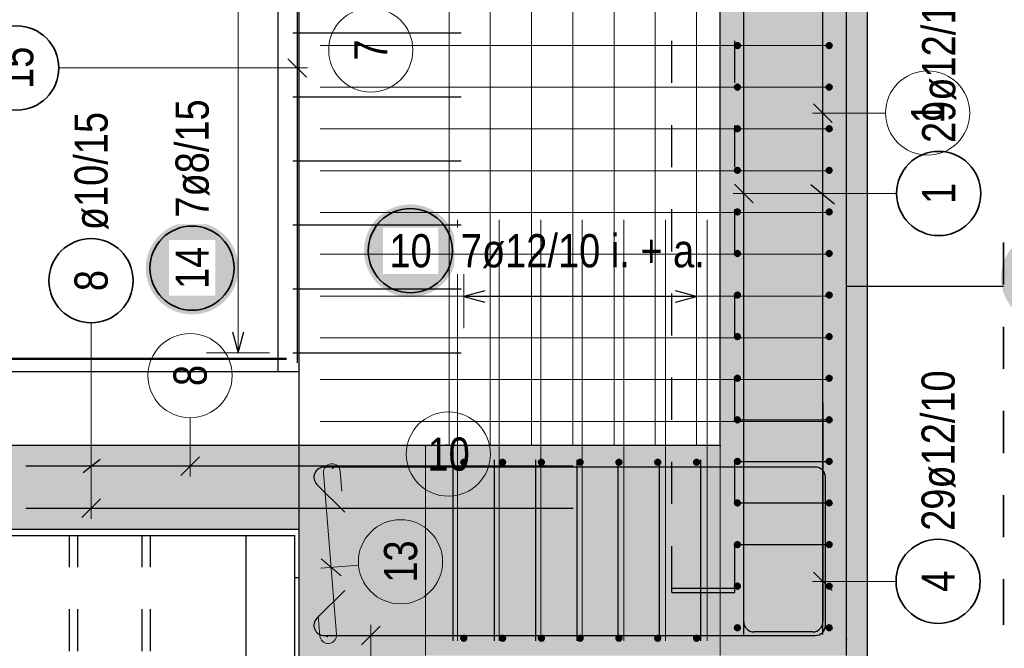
# Model space of a CAD drawing. Header units: millimetres. Extents: x -80 to 34, y 0 to 18.
# Tile 123 of 135: x 7.46 to 9.8, y 10.12 to 11.61. Entities that reach past the tile are written whole.
import ezdxf

# ---------------------------------------------------------------- set-up
doc = ezdxf.new("R2010")
doc.units = ezdxf.units.MM
doc.linetypes.add('HIDDEN', pattern=[0.375, 0.25, -0.125])
for name, color, linetype, lineweight in [('Achsen', 7, 'Continuous', 20), ('Geschnittene Kanten', 7, 'Continuous', 20), ('nplo', 7, 'Continuous', 20), ('Schraffuren', 7, 'Continuous', 20)]:
    doc.layers.add(name, color=color, linetype=linetype, lineweight=lineweight)
doc.styles.add('Arial Narrow', font='ARIALN.TTF')
doc.linetypes.add('STRAKON_Linetype_13', pattern='A,15,[130,ltypeshp.shx,S=1.875,R=-30,X=0,Y=0],-1.875,[130,ltypeshp.shx,S=1.875,R=-30,X=0,Y=0]', length=16.875)

msp = doc.modelspace()

# ---------------------------------------------------------------- hatches: boundary and pattern name
at = {"lineweight": 25, "true_color": 0xcef2bf}
for points in [[(9.420262, 10.102671), (9.420262, 12.802676), (9.120262, 12.802676), (9.120262, 10.102671)], [(8.120263, 9.512779), (8.420262, 9.512779), (8.420263, 10.602671), (8.120263, 10.602671)], [(8.420262, 10.102671), (9.120262, 10.102671), (9.120262, 10.602671), (8.420263, 10.602671)]]:
    msp.add_hatch(color=254, dxfattribs=at).paths.add_polyline_path(points)
at = {"lineweight": 25, "true_color": 0xffffff}
for points in [[(8.494337, 11.064136), (8.49427, 11.067975), (8.494069, 11.071809), (8.493734, 11.075634), (8.493266, 11.079445), (8.492666, 11.083237), (8.491933, 11.087006), (8.491069, 11.090747), (8.490076, 11.094456), (8.488953, 11.098128), (8.487703, 11.101758), (8.486327, 11.105343), (8.484827, 11.108877), (8.483204, 11.112357), (8.481461, 11.115778), (8.4796, 11.119136), (8.477622, 11.122427), (8.475531, 11.125647), (8.473329, 11.128792), (8.471018, 11.131859), (8.468602, 11.134843), (8.466083, 11.13774), (8.463464, 11.140548), (8.460749, 11.143263), (8.457941, 11.145882), (8.455043, 11.148401), (8.45206, 11.150817), (8.448993, 11.153128), (8.445848, 11.15533), (8.442628, 11.157421), (8.439337, 11.159399), (8.435979, 11.16126), (8.432558, 11.163003), (8.429078, 11.164626), (8.425543, 11.166126), (8.421959, 11.167502), (8.418329, 11.168752), (8.414657, 11.169875), (8.410948, 11.170869), (8.407207, 11.171732), (8.403438, 11.172465), (8.399646, 11.173065), (8.395835, 11.173533), (8.39201, 11.173868), (8.388176, 11.174069), (8.384337, 11.174136), (8.380498, 11.174069), (8.376664, 11.173868), (8.372839, 11.173533), (8.369028, 11.173065), (8.365235, 11.172465), (8.361466, 11.171732), (8.357725, 11.170869), (8.354017, 11.169875), (8.350345, 11.168752), (8.346715, 11.167502), (8.34313, 11.166126), (8.339596, 11.164626), (8.336116, 11.163003), (8.332695, 11.16126), (8.329337, 11.159399), (8.326046, 11.157421), (8.322826, 11.15533), (8.31968, 11.153128), (8.316614, 11.150817), (8.31363, 11.148401), (8.310732, 11.145882), (8.307924, 11.143263), (8.305209, 11.140548), (8.302591, 11.13774), (8.300072, 11.134843), (8.297656, 11.131859), (8.295345, 11.128792), (8.293143, 11.125647), (8.291051, 11.122427), (8.289074, 11.119136), (8.287213, 11.115778), (8.285469, 11.112357), (8.283847, 11.108877), (8.282347, 11.105343), (8.280971, 11.101758), (8.279721, 11.098128), (8.278598, 11.094456), (8.277604, 11.090747), (8.276741, 11.087006), (8.276008, 11.083237), (8.275407, 11.079445), (8.274939, 11.075634), (8.274605, 11.071809), (8.274404, 11.067975), (8.274337, 11.064136), (8.274404, 11.060297), (8.274605, 11.056463), (8.274939, 11.052638), (8.275407, 11.048827), (8.276008, 11.045035), (8.276741, 11.041266), (8.277604, 11.037525), (8.278598, 11.033816), (8.279721, 11.030144), (8.280971, 11.026514), (8.282347, 11.022929), (8.283847, 11.019395), (8.285469, 11.015915), (8.287213, 11.012494), (8.289074, 11.009136), (8.291051, 11.005845), (8.293143, 11.002625), (8.295345, 10.99948), (8.297656, 10.996413), (8.300072, 10.993429), (8.302591, 10.990532), (8.305209, 10.987724), (8.307924, 10.985009), (8.310732, 10.98239), (8.31363, 10.979871), (8.316614, 10.977455), (8.31968, 10.975144), (8.322826, 10.972942), (8.326046, 10.970851), (8.329337, 10.968873), (8.332695, 10.967012), (8.336116, 10.965269), (8.339596, 10.963646), (8.34313, 10.962146), (8.346715, 10.96077), (8.350345, 10.95952), (8.354017, 10.958397), (8.357725, 10.957403), (8.361466, 10.95654), (8.365235, 10.955807), (8.369028, 10.955207), (8.372839, 10.954739), (8.376664, 10.954404), (8.380498, 10.954203), (8.384337, 10.954136), (8.388176, 10.954203), (8.39201, 10.954404), (8.395835, 10.954739), (8.399646, 10.955207), (8.403438, 10.955807), (8.407207, 10.95654), (8.410948, 10.957403), (8.414657, 10.958397), (8.418329, 10.95952), (8.421959, 10.96077), (8.425543, 10.962146), (8.429078, 10.963646), (8.432558, 10.965269), (8.435979, 10.967012), (8.439337, 10.968873), (8.442628, 10.970851), (8.445848, 10.972942), (8.448993, 10.975144), (8.45206, 10.977455), (8.455043, 10.979871), (8.457941, 10.98239), (8.460749, 10.985009), (8.463464, 10.987724), (8.466083, 10.990532), (8.468602, 10.993429), (8.471018, 10.996413), (8.473329, 10.99948), (8.475531, 11.002625), (8.477622, 11.005845), (8.4796, 11.009136), (8.481461, 11.012494), (8.483204, 11.015915), (8.484827, 11.019395), (8.486327, 11.022929), (8.487703, 11.026514), (8.488953, 11.030144), (8.490076, 11.033816), (8.491069, 11.037525), (8.491933, 11.041266), (8.492666, 11.045035), (8.493266, 11.048827), (8.493734, 11.052638), (8.494069, 11.056463)], [(7.97582, 11.022825), (7.975753, 11.026664), (7.975552, 11.030498), (7.975218, 11.034323), (7.97475, 11.038134), (7.974149, 11.041927), (7.973417, 11.045696), (7.972553, 11.049437), (7.971559, 11.053145), (7.970437, 11.056817), (7.969187, 11.060447), (7.967811, 11.064032), (7.96631, 11.067566), (7.964688, 11.071046), (7.962945, 11.074467), (7.961083, 11.077825), (7.959106, 11.081116), (7.957015, 11.084336), (7.954812, 11.087482), (7.952502, 11.090548), (7.950085, 11.093532), (7.947566, 11.09643), (7.944948, 11.099238), (7.942233, 11.101953), (7.939425, 11.104571), (7.936527, 11.10709), (7.933543, 11.109506), (7.930477, 11.111817), (7.927332, 11.114019), (7.924112, 11.116111), (7.92082, 11.118088), (7.917462, 11.119949), (7.914041, 11.121693), (7.910561, 11.123315), (7.907027, 11.124815), (7.903443, 11.126191), (7.899812, 11.127441), (7.89614, 11.128564), (7.892432, 11.129558), (7.888691, 11.130421), (7.884922, 11.131154), (7.881129, 11.131755), (7.877319, 11.132223), (7.873494, 11.132557), (7.869659, 11.132758), (7.86582, 11.132825), (7.861981, 11.132758), (7.858147, 11.132557), (7.854322, 11.132223), (7.850511, 11.131755), (7.846719, 11.131154), (7.84295, 11.130421), (7.839209, 11.129558), (7.8355, 11.128564), (7.831829, 11.127441), (7.828198, 11.126191), (7.824614, 11.124815), (7.821079, 11.123315), (7.8176, 11.121693), (7.814179, 11.119949), (7.81082, 11.118088), (7.807529, 11.116111), (7.804309, 11.114019), (7.801164, 11.111817), (7.798098, 11.109506), (7.795114, 11.10709), (7.792216, 11.104571), (7.789408, 11.101953), (7.786693, 11.099238), (7.784074, 11.09643), (7.781555, 11.093532), (7.779139, 11.090548), (7.776829, 11.087482), (7.774626, 11.084336), (7.772535, 11.081116), (7.770558, 11.077825), (7.768696, 11.074467), (7.766953, 11.071046), (7.76533, 11.067566), (7.76383, 11.064032), (7.762454, 11.060447), (7.761204, 11.056817), (7.760082, 11.053145), (7.759088, 11.049437), (7.758224, 11.045696), (7.757492, 11.041927), (7.756891, 11.038134), (7.756423, 11.034323), (7.756088, 11.030498), (7.755887, 11.026664), (7.75582, 11.022825), (7.755887, 11.018986), (7.756088, 11.015152), (7.756423, 11.011327), (7.756891, 11.007516), (7.757492, 11.003724), (7.758224, 10.999955), (7.759088, 10.996214), (7.760082, 10.992505), (7.761204, 10.988833), (7.762454, 10.985203), (7.76383, 10.981618), (7.76533, 10.978084), (7.766953, 10.974604), (7.768696, 10.971183), (7.770558, 10.967825), (7.772535, 10.964534), (7.774626, 10.961314), (7.776829, 10.958169), (7.779139, 10.955102), (7.781555, 10.952119), (7.784074, 10.949221), (7.786693, 10.946413), (7.789408, 10.943698), (7.792216, 10.941079), (7.795114, 10.93856), (7.798098, 10.936144), (7.801164, 10.933833), (7.804309, 10.931631), (7.807529, 10.92954), (7.81082, 10.927562), (7.814179, 10.925701), (7.8176, 10.923958), (7.821079, 10.922335), (7.824614, 10.920835), (7.828198, 10.919459), (7.831829, 10.918209), (7.8355, 10.917086), (7.839209, 10.916093), (7.84295, 10.915229), (7.846719, 10.914496), (7.850511, 10.913896), (7.854322, 10.913428), (7.858147, 10.913093), (7.861981, 10.912892), (7.86582, 10.912825), (7.869659, 10.912892), (7.873494, 10.913093), (7.877319, 10.913428), (7.881129, 10.913896), (7.884922, 10.914496), (7.888691, 10.915229), (7.892432, 10.916093), (7.89614, 10.917086), (7.899812, 10.918209), (7.903443, 10.919459), (7.907027, 10.920835), (7.910561, 10.922335), (7.914041, 10.923958), (7.917462, 10.925701), (7.92082, 10.927562), (7.924112, 10.92954), (7.927332, 10.931631), (7.930477, 10.933833), (7.933543, 10.936144), (7.936527, 10.93856), (7.939425, 10.941079), (7.942233, 10.943698), (7.944948, 10.946413), (7.947566, 10.949221), (7.950085, 10.952119), (7.952502, 10.955102), (7.954812, 10.958169), (7.957015, 10.961314), (7.959106, 10.964534), (7.961083, 10.967825), (7.962945, 10.971183), (7.964688, 10.974604), (7.96631, 10.978084), (7.967811, 10.981618), (7.969187, 10.985203), (7.970437, 10.988833), (7.971559, 10.992505), (7.972553, 10.996214), (7.973417, 10.999955), (7.974149, 11.003724), (7.97475, 11.007516), (7.975218, 11.011327), (7.975552, 11.015152)], [(10.007576, 11.000533), (10.007509, 11.004372), (10.007308, 11.008206), (10.006973, 11.012031), (10.006505, 11.015842), (10.005905, 11.019634), (10.005172, 11.023403), (10.004308, 11.027144), (10.003315, 11.030853), (10.002192, 11.034525), (10.000942, 11.038155), (9.999566, 11.041739), (9.998066, 11.045274), (9.996443, 11.048753), (9.9947, 11.052175), (9.992839, 11.055533), (9.990861, 11.058824), (9.98877, 11.062044), (9.986568, 11.065189), (9.984257, 11.068255), (9.981841, 11.071239), (9.979322, 11.074137), (9.976703, 11.076945), (9.973988, 11.07966), (9.97118, 11.082279), (9.968282, 11.084798), (9.965299, 11.087214), (9.962232, 11.089525), (9.959087, 11.091727), (9.955867, 11.093818), (9.952576, 11.095795), (9.949218, 11.097657), (9.945797, 11.0994), (9.942317, 11.101023), (9.938783, 11.102523), (9.935198, 11.103899), (9.931568, 11.105149), (9.927896, 11.106271), (9.924187, 11.107265), (9.920446, 11.108129), (9.916677, 11.108862), (9.912885, 11.109462), (9.909074, 11.10993), (9.905249, 11.110265), (9.901415, 11.110466), (9.897576, 11.110533), (9.893737, 11.110466), (9.889903, 11.110265), (9.886078, 11.10993), (9.882267, 11.109462), (9.878475, 11.108862), (9.874706, 11.108129), (9.870964, 11.107265), (9.867256, 11.106271), (9.863584, 11.105149), (9.859954, 11.103899), (9.856369, 11.102523), (9.852835, 11.101023), (9.849355, 11.0994), (9.845934, 11.097657), (9.842576, 11.095795), (9.839285, 11.093818), (9.836065, 11.091727), (9.832919, 11.089525), (9.829853, 11.087214), (9.826869, 11.084798), (9.823971, 11.082279), (9.821163, 11.07966), (9.818448, 11.076945), (9.81583, 11.074137), (9.813311, 11.071239), (9.810895, 11.068255), (9.808584, 11.065189), (9.806382, 11.062044), (9.804291, 11.058824), (9.802313, 11.055533), (9.800452, 11.052175), (9.798709, 11.048753), (9.797086, 11.045274), (9.795586, 11.041739), (9.79421, 11.038155), (9.79296, 11.034525), (9.791837, 11.030853), (9.790843, 11.027144), (9.78998, 11.023403), (9.789247, 11.019634), (9.788646, 11.015842), (9.788178, 11.012031), (9.787844, 11.008206), (9.787643, 11.004372), (9.787576, 11.000533), (9.787643, 10.996694), (9.787844, 10.992859), (9.788178, 10.989035), (9.788646, 10.985224), (9.789247, 10.981431), (9.78998, 10.977662), (9.790843, 10.973921), (9.791837, 10.970213), (9.79296, 10.966541), (9.79421, 10.96291), (9.795586, 10.959326), (9.797086, 10.955792), (9.798709, 10.952312), (9.800452, 10.948891), (9.802313, 10.945533), (9.804291, 10.942242), (9.806382, 10.939021), (9.808584, 10.935876), (9.810895, 10.93281), (9.813311, 10.929826), (9.81583, 10.926928), (9.818448, 10.92412), (9.821163, 10.921405), (9.823971, 10.918787), (9.826869, 10.916268), (9.829853, 10.913851), (9.832919, 10.911541), (9.836065, 10.909339), (9.839285, 10.907247), (9.842576, 10.90527), (9.845934, 10.903408), (9.849355, 10.901665), (9.852835, 10.900043), (9.856369, 10.898542), (9.859954, 10.897166), (9.863584, 10.895916), (9.867256, 10.894794), (9.870964, 10.8938), (9.874706, 10.892936), (9.878475, 10.892204), (9.882267, 10.891603), (9.886078, 10.891135), (9.889903, 10.890801), (9.893737, 10.8906), (9.897576, 10.890533), (9.901415, 10.8906), (9.905249, 10.890801), (9.909074, 10.891135), (9.912885, 10.891603), (9.916677, 10.892204), (9.920446, 10.892936), (9.924187, 10.8938), (9.927896, 10.894794), (9.931568, 10.895916), (9.935198, 10.897166), (9.938783, 10.898542), (9.942317, 10.900043), (9.945797, 10.901665), (9.949218, 10.903408), (9.952576, 10.90527), (9.955867, 10.907247), (9.959087, 10.909339), (9.962232, 10.911541), (9.965299, 10.913851), (9.968282, 10.916268), (9.97118, 10.918787), (9.973988, 10.921405), (9.976703, 10.92412), (9.979322, 10.926928), (9.981841, 10.929826), (9.984257, 10.93281), (9.986568, 10.935876), (9.98877, 10.939021), (9.990861, 10.942242), (9.992839, 10.945533), (9.9947, 10.948891), (9.996443, 10.952312), (9.998066, 10.955792), (9.999566, 10.959326), (10.000942, 10.96291), (10.002192, 10.966541), (10.003315, 10.970213), (10.004308, 10.973921), (10.005172, 10.977662), (10.005905, 10.981431), (10.006505, 10.985224), (10.006973, 10.989035), (10.007308, 10.992859)]]:
    msp.add_hatch(color=7, dxfattribs=at).paths.add_polyline_path(points)
at = {"layer": 'Schraffuren', "lineweight": 25, "true_color": 0xeaffea}
msp.add_hatch(color=7, dxfattribs=at).paths.add_polyline_path([(9.470262, 10.03196), (9.470262, 12.873387), (9.420262, 12.873387), (9.420262, 10.03196)])
at = {"layer": 'Schraffuren', "lineweight": 25, "true_color": 0xd7ffd7}
msp.add_hatch(color=254, dxfattribs=at).paths.add_polyline_path([(7.325991, 10.402673), (8.120262, 10.402673), (8.120262, 10.602673), (7.325991, 10.602673)])
at = {"layer": 'Schraffuren', "lineweight": 25, "true_color": 0xff0000}
msp.add_hatch(color=1, dxfattribs=at).paths.add_polyline_path([(9.155262, 10.252671), (9.155262, 10.262671), (9.005262, 10.262671), (9.005262, 10.252671)])

# ---------------------------------------------------------------- linework, layer by layer
at = {"color": 3, "linetype": 'Continuous', "lineweight": 25}
for p, q in [((9.176262, 10.152671), (9.176262, 12.752676)), ((9.364262, 10.152671), (9.364262, 12.752676)), ((8.070262, 10.777673), (8.070262, 11.777673)), ((8.120262, 10.777673), (8.120262, 11.777673)), ((8.115262, 11.757673), (8.115262, 10.797673)), ((8.105262, 11.581674), (8.505262, 11.581674)), ((8.137359, 11.476109), (8.093165, 11.520304)), ((8.105262, 11.429674), (8.505262, 11.429674)), ((8.105262, 11.277674), (8.505262, 11.277674)), ((9.154165, 11.222238), (9.198359, 11.178044)), ((9.335511, 11.221729), (9.392175, 11.175183)), ((8.105262, 11.125674), (8.505262, 11.125674)), ((8.105262, 10.973674), (8.505262, 10.973674)), ((9.470262, 10.980245), (9.792955, 10.980245)), ((8.561262, 10.96866), (8.511262, 10.955263)), ((8.511262, 10.955263), (8.561262, 10.941865)), ((9.064261, 10.955263), (9.014261, 10.96866)), ((9.014261, 10.941865), (9.064261, 10.955263)), ((7.961603, 10.871674), (7.975, 10.821674)), ((7.975, 10.821674), (7.988397, 10.871674)), ((8.105262, 10.821674), (8.505262, 10.821674)), ((7.325991, 10.777673), (8.120262, 10.777673)), ((8.120262, 10.602671), (8.120262, 10.777673)), ((9.176262, 10.182671), (9.176262, 10.702671)), ((9.364262, 10.702671), (9.364262, 10.182671)), ((9.155262, 10.662518), (9.385262, 10.662518)), ((8.770991, 10.552673), (7.470991, 10.552671)), ((7.607054, 10.537351), (7.647157, 10.569325)), ((9.346262, 10.550245), (8.179262, 10.550245)), ((8.486262, 10.137671), (8.486262, 10.567671)), ((8.584262, 10.137671), (8.584262, 10.567671)), ((8.682262, 10.137671), (8.682262, 10.567671)), ((8.780262, 10.137671), (8.780262, 10.567671)), ((8.878261, 10.137671), (8.878261, 10.567671)), ((8.976261, 10.137671), (8.976261, 10.567671)), ((9.074261, 10.137671), (9.074261, 10.567671)), ((9.155262, 10.563748), (9.385262, 10.563748)), ((9.370262, 10.174245), (9.370262, 10.526245)), ((8.162291, 10.509275), (8.228371, 10.443195)), ((7.603769, 10.430573), (7.647963, 10.474768)), ((9.155262, 10.464979), (9.385262, 10.464979)), ((7.470991, 10.452671), (8.770991, 10.452671)), ((7.325991, 10.387673), (7.99417, 10.387673)), ((7.99417, 9.512779), (7.99417, 10.387673)), ((7.99417, 10.387673), (8.110263, 10.387673)), ((8.110263, 9.512779), (8.110263, 10.387673)), ((9.155262, 10.366209), (9.385262, 10.366209)), ((9.342165, 10.300921), (9.386359, 10.256727)), ((8.110263, 10.287673), (8.120263, 10.287673)), ((8.228371, 10.257296), (8.162291, 10.191216)), ((8.312223, 10.172343), (8.268029, 10.128148)), ((9.340262, 10.158671), (9.200262, 10.158671)), ((8.179262, 10.150245), (9.346262, 10.150245))]:
    msp.add_line(p, q, dxfattribs=at)
at = {"color": 5, "linetype": 'Continuous', "lineweight": 18}
for p, q in [((7.975, 10.821674), (7.975, 11.733673)), ((7.549147, 11.498206), (8.140262, 11.498206)), ((9.539482, 11.200141), (9.151262, 11.200141)), ((8.511262, 11.030263), (8.511262, 10.880263)), ((9.064261, 10.880263), (9.064261, 11.030263)), ((8.511262, 10.955263), (9.064261, 10.955263)), ((7.625866, 10.892939), (7.625866, 10.427671)), ((7.9, 10.821674), (8.05, 10.821674)), ((9.538033, 10.278824), (9.339262, 10.278824)), ((8.290126, 9.94519), (8.290126, 10.175245))]:
    msp.add_line(p, q, dxfattribs=at)
at = {"color": 9, "linetype": 'Continuous', "lineweight": 0}
for p, q in [((9.513117, 11.391195), (9.339262, 11.391195)), ((9.342165, 11.413292), (9.386359, 11.369098)), ((7.861083, 10.667574), (7.861083, 10.527671)), ((7.838986, 10.530574), (7.88318, 10.574769)), ((8.209136, 10.152906), (8.177981, 10.536643)), ((8.217847, 10.539915), (8.221749, 10.492873)), ((8.261321, 10.317233), (8.171306, 10.309924)), ((8.172411, 10.332184), (8.220036, 10.291711)), ((8.165368, 10.196676), (8.16927, 10.149634))]:
    msp.add_line(p, q, dxfattribs=at)
at = {"color": 2, "linetype": 'HIDDEN', "lineweight": 35, "ltscale": 0.25}
for p, q in [((9.792955, 9.9837), (9.792955, 11.105245)), ((9.792955, 9.975245), (9.792955, 10.2337))]:
    msp.add_line(p, q, dxfattribs=at)
at = {"color": 3, "linetype": 'HIDDEN', "lineweight": 25, "ltscale": 0.25}
for p, q in [((9.420262, 10.980245), (9.470262, 10.980245)), ((7.574263, 9.512779), (7.574263, 10.387673)), ((7.594263, 9.512779), (7.594263, 10.387673)), ((7.747263, 9.512779), (7.747263, 10.387673)), ((7.767263, 9.512779), (7.767263, 10.387673))]:
    msp.add_line(p, q, dxfattribs=at)
at = {"color": 6, "linetype": 'STRAKON_Linetype_13', "lineweight": 13, "ltscale": 0.01}
for p, q in [((8.420263, 10.602671), (8.420262, 10.102671)), ((9.120262, 10.602671), (9.120262, 10.102671))]:
    msp.add_line(p, q, dxfattribs=at)
at = {"color": 2, "linetype": 'Continuous', "lineweight": 35}
for centre in [(7.449147, 11.498206), (9.639482, 11.200141), (8.384337, 11.064136), (7.86582, 11.022825), (7.625866, 10.992939), (9.638033, 10.278824)]:
    msp.add_circle(centre, 0.1, dxfattribs=at)
at = {"color": 4, "linetype": 'Continuous', "lineweight": 50}
for centre, radius in [((9.161262, 11.551443), 0.006), ((9.161262, 11.551443), 0.006), ((9.161262, 11.551443), 0.0054), ((9.161262, 11.551443), 0.0042), ((9.379262, 11.551443), 0.006), ((9.379262, 11.551443), 0.006), ((9.379262, 11.551443), 0.0054), ((9.379262, 11.551443), 0.0042), ((9.161262, 11.551443), 0.003), ((9.161262, 11.551443), 0.0018), ((9.161262, 11.551443), 0.0006), ((9.379262, 11.551443), 0.003), ((9.379262, 11.551443), 0.0018), ((9.379262, 11.551443), 0.0006), ((9.161262, 11.452673), 0.006), ((9.161262, 11.452673), 0.006), ((9.161262, 11.452673), 0.0054), ((9.161262, 11.452673), 0.0042), ((9.161262, 11.452673), 0.003), ((9.161262, 11.452673), 0.0018), ((9.161262, 11.452673), 0.0006), ((9.379262, 11.452673), 0.006), ((9.379262, 11.452673), 0.006), ((9.379262, 11.452673), 0.0054), ((9.379262, 11.452673), 0.0042), ((9.379262, 11.452673), 0.003), ((9.379262, 11.452673), 0.0018), ((9.379262, 11.452673), 0.0006), ((9.161262, 11.353904), 0.006), ((9.161262, 11.353904), 0.006), ((9.161262, 11.353904), 0.0054), ((9.161262, 11.353904), 0.0042), ((9.161262, 11.353904), 0.003), ((9.161262, 11.353904), 0.0018), ((9.161262, 11.353904), 0.0006), ((9.379262, 11.353904), 0.006), ((9.379262, 11.353904), 0.006), ((9.379262, 11.353904), 0.0054), ((9.379262, 11.353904), 0.0042), ((9.379262, 11.353904), 0.003), ((9.379262, 11.353904), 0.0018), ((9.379262, 11.353904), 0.0006), ((9.161262, 11.255134), 0.006), ((9.161262, 11.255134), 0.006), ((9.161262, 11.255134), 0.0054), ((9.161262, 11.255134), 0.0042), ((9.161262, 11.255134), 0.003), ((9.161262, 11.255134), 0.0018), ((9.161262, 11.255134), 0.0006), ((9.379262, 11.255134), 0.006), ((9.379262, 11.255134), 0.006), ((9.379262, 11.255134), 0.0054), ((9.379262, 11.255134), 0.0042), ((9.379262, 11.255134), 0.003), ((9.379262, 11.255134), 0.0018), ((9.379262, 11.255134), 0.0006), ((9.161262, 11.156365), 0.006), ((9.161262, 11.156365), 0.006), ((9.161262, 11.156365), 0.0054), ((9.161262, 11.156365), 0.0042), ((9.161262, 11.156365), 0.003), ((9.161262, 11.156365), 0.0018), ((9.161262, 11.156365), 0.0006), ((9.379262, 11.156365), 0.006), ((9.379262, 11.156365), 0.006), ((9.379262, 11.156365), 0.0054), ((9.379262, 11.156365), 0.0042), ((9.379262, 11.156365), 0.003), ((9.379262, 11.156365), 0.0018), ((9.379262, 11.156365), 0.0006), ((9.161262, 11.057595), 0.006), ((9.161262, 11.057595), 0.006), ((9.379262, 11.057595), 0.006), ((9.379262, 11.057595), 0.006), ((9.161262, 11.057595), 0.0054), ((9.161262, 11.057595), 0.0042), ((9.161262, 11.057595), 0.003), ((9.161262, 11.057595), 0.0018), ((9.161262, 11.057595), 0.0006), ((9.379262, 11.057595), 0.0054), ((9.379262, 11.057595), 0.0042), ((9.379262, 11.057595), 0.003), ((9.379262, 11.057595), 0.0018), ((9.379262, 11.057595), 0.0006), ((9.161262, 10.958826), 0.006), ((9.161262, 10.958826), 0.006), ((9.161262, 10.958826), 0.0054), ((9.161262, 10.958826), 0.0042), ((9.161262, 10.958826), 0.003), ((9.161262, 10.958826), 0.0018), ((9.161262, 10.958826), 0.0006), ((9.379262, 10.958826), 0.006), ((9.379262, 10.958826), 0.006), ((9.379262, 10.958826), 0.0054), ((9.379262, 10.958826), 0.0042), ((9.379262, 10.958826), 0.003), ((9.379262, 10.958826), 0.0018), ((9.379262, 10.958826), 0.0006), ((9.161262, 10.860057), 0.006), ((9.161262, 10.860057), 0.006), ((9.161262, 10.860057), 0.0054), ((9.161262, 10.860057), 0.0042), ((9.161262, 10.860057), 0.003), ((9.161262, 10.860057), 0.0018), ((9.161262, 10.860057), 0.0006), ((9.379262, 10.860057), 0.006), ((9.379262, 10.860057), 0.006), ((9.379262, 10.860057), 0.0054), ((9.379262, 10.860057), 0.0042), ((9.379262, 10.860057), 0.003), ((9.379262, 10.860057), 0.0018), ((9.379262, 10.860057), 0.0006), ((9.161262, 10.761287), 0.006), ((9.161262, 10.761287), 0.006), ((9.161262, 10.761287), 0.0054), ((9.161262, 10.761287), 0.0042), ((9.161262, 10.761287), 0.003), ((9.161262, 10.761287), 0.0018), ((9.161262, 10.761287), 0.0006), ((9.379262, 10.761287), 0.006), ((9.379262, 10.761287), 0.006), ((9.379262, 10.761287), 0.0054), ((9.379262, 10.761287), 0.0042), ((9.379262, 10.761287), 0.003), ((9.379262, 10.761287), 0.0018), ((9.379262, 10.761287), 0.0006), ((9.161262, 10.662518), 0.006), ((9.161262, 10.662518), 0.006), ((9.161262, 10.662518), 0.0054), ((9.161262, 10.662518), 0.0042), ((9.379262, 10.662518), 0.006), ((9.379262, 10.662518), 0.006), ((9.379262, 10.662518), 0.0054), ((9.379262, 10.662518), 0.0042), ((9.161262, 10.662518), 0.003), ((9.161262, 10.662518), 0.0018), ((9.161262, 10.662518), 0.0006), ((9.379262, 10.662518), 0.003), ((9.379262, 10.662518), 0.0018), ((9.379262, 10.662518), 0.0006), ((8.511262, 10.561671), 0.006), ((8.511262, 10.561671), 0.006), ((8.511262, 10.561671), 0.0054), ((8.511262, 10.561671), 0.0042), ((8.511262, 10.561671), 0.003), ((8.511262, 10.561671), 0.0018), ((8.511262, 10.561671), 0.0006), ((8.603429, 10.561671), 0.006), ((8.603429, 10.561671), 0.006), ((8.603429, 10.561671), 0.0054), ((8.603429, 10.561671), 0.0042), ((8.603429, 10.561671), 0.003), ((8.603429, 10.561671), 0.0018), ((8.603429, 10.561671), 0.0006), ((8.695595, 10.561672), 0.006), ((8.695595, 10.561672), 0.006), ((8.695595, 10.561672), 0.0054), ((8.695595, 10.561672), 0.0042), ((8.695595, 10.561672), 0.003), ((8.695595, 10.561672), 0.0018), ((8.695595, 10.561672), 0.0006), ((8.787762, 10.561672), 0.006), ((8.787762, 10.561672), 0.006), ((8.787762, 10.561672), 0.0054), ((8.787762, 10.561672), 0.0042), ((8.787762, 10.561672), 0.003), ((8.787762, 10.561672), 0.0018), ((8.787762, 10.561672), 0.0006), ((8.879928, 10.561672), 0.006), ((8.879928, 10.561672), 0.006), ((8.879928, 10.561672), 0.0054), ((8.879928, 10.561672), 0.0042), ((8.879928, 10.561672), 0.003), ((8.879928, 10.561672), 0.0018), ((8.879928, 10.561672), 0.0006), ((8.972095, 10.561673), 0.006), ((8.972095, 10.561673), 0.006), ((8.972095, 10.561673), 0.0054), ((8.972095, 10.561673), 0.0042), ((8.972095, 10.561673), 0.003), ((8.972095, 10.561673), 0.0018), ((8.972095, 10.561673), 0.0006), ((9.064261, 10.561673), 0.006), ((9.064261, 10.561673), 0.006), ((9.064261, 10.561673), 0.0054), ((9.064261, 10.561673), 0.0042), ((9.064261, 10.561673), 0.003), ((9.064261, 10.561673), 0.0018), ((9.064261, 10.561673), 0.0006), ((9.161262, 10.563748), 0.006), ((9.161262, 10.563748), 0.006), ((9.161262, 10.563748), 0.0054), ((9.161262, 10.563748), 0.0042), ((9.161262, 10.563748), 0.003), ((9.161262, 10.563748), 0.0018), ((9.161262, 10.563748), 0.0006), ((9.379262, 10.563748), 0.006), ((9.379262, 10.563748), 0.006), ((9.379262, 10.563748), 0.0054), ((9.379262, 10.563748), 0.0042), ((9.379262, 10.563748), 0.003), ((9.379262, 10.563748), 0.0018), ((9.379262, 10.563748), 0.0006), ((9.161262, 10.464979), 0.006), ((9.161262, 10.464979), 0.006), ((9.161262, 10.464979), 0.0054), ((9.161262, 10.464979), 0.0042), ((9.161262, 10.464979), 0.003), ((9.161262, 10.464979), 0.0018), ((9.161262, 10.464979), 0.0006), ((9.379262, 10.464979), 0.006), ((9.379262, 10.464979), 0.006), ((9.379262, 10.464979), 0.0054), ((9.379262, 10.464979), 0.0042), ((9.379262, 10.464979), 0.003), ((9.379262, 10.464979), 0.0018), ((9.379262, 10.464979), 0.0006), ((9.161262, 10.366209), 0.006), ((9.161262, 10.366209), 0.006), ((9.161262, 10.366209), 0.0054), ((9.161262, 10.366209), 0.0042), ((9.161262, 10.366209), 0.003), ((9.161262, 10.366209), 0.0018), ((9.161262, 10.366209), 0.0006), ((9.379262, 10.366209), 0.006), ((9.379262, 10.366209), 0.006), ((9.379262, 10.366209), 0.0054), ((9.379262, 10.366209), 0.0042), ((9.379262, 10.366209), 0.003), ((9.379262, 10.366209), 0.0018), ((9.379262, 10.366209), 0.0006), ((9.161262, 10.26744), 0.006), ((9.161262, 10.26744), 0.006), ((9.161262, 10.26744), 0.0054), ((9.161262, 10.26744), 0.0042), ((9.161262, 10.26744), 0.003), ((9.161262, 10.26744), 0.0018), ((9.379262, 10.26744), 0.006), ((9.379262, 10.26744), 0.006), ((9.379262, 10.26744), 0.0054), ((9.379262, 10.26744), 0.0042), ((9.379262, 10.26744), 0.003), ((9.379262, 10.26744), 0.0018), ((9.161262, 10.26744), 0.0006), ((9.379262, 10.26744), 0.0006), ((9.161262, 10.168671), 0.006), ((9.161262, 10.168671), 0.006), ((9.379262, 10.168671), 0.006), ((9.379262, 10.168671), 0.006), ((9.161262, 10.168671), 0.0054), ((9.161262, 10.168671), 0.0042), ((9.161262, 10.168671), 0.003), ((9.161262, 10.168671), 0.0018), ((9.161262, 10.168671), 0.0006), ((9.379262, 10.168671), 0.0054), ((9.379262, 10.168671), 0.0042), ((9.379262, 10.168671), 0.003), ((9.379262, 10.168671), 0.0018), ((9.379262, 10.168671), 0.0006), ((8.511262, 10.143671), 0.006), ((8.511262, 10.143671), 0.006), ((8.511262, 10.143671), 0.0054), ((8.511262, 10.143671), 0.0042), ((8.511262, 10.143671), 0.003), ((8.511262, 10.143671), 0.0018), ((8.511262, 10.143671), 0.0006), ((8.603428, 10.143671), 0.006), ((8.603428, 10.143671), 0.006), ((8.603428, 10.143671), 0.0054), ((8.603428, 10.143671), 0.0042), ((8.603428, 10.143671), 0.003), ((8.603428, 10.143671), 0.0018), ((8.603428, 10.143671), 0.0006), ((8.695595, 10.143671), 0.006), ((8.695595, 10.143671), 0.006), ((8.695595, 10.143671), 0.0054), ((8.695595, 10.143671), 0.0042), ((8.695595, 10.143671), 0.003), ((8.695595, 10.143671), 0.0018), ((8.695595, 10.143671), 0.0006), ((8.787762, 10.143671), 0.006), ((8.787762, 10.143671), 0.006), ((8.787762, 10.143671), 0.0054), ((8.787762, 10.143671), 0.0042), ((8.787762, 10.143671), 0.003), ((8.787762, 10.143671), 0.0018), ((8.787762, 10.143671), 0.0006), ((8.879928, 10.143671), 0.006), ((8.879928, 10.143671), 0.006), ((8.879928, 10.143671), 0.0054), ((8.879928, 10.143671), 0.0042), ((8.879928, 10.143671), 0.003), ((8.879928, 10.143671), 0.0018), ((8.879928, 10.143671), 0.0006), ((8.972095, 10.143671), 0.006), ((8.972095, 10.143671), 0.006), ((8.972095, 10.143671), 0.0054), ((8.972095, 10.143671), 0.0042), ((8.972095, 10.143671), 0.003), ((8.972095, 10.143671), 0.0018), ((8.972095, 10.143671), 0.0006), ((9.064261, 10.143671), 0.006), ((9.064261, 10.143671), 0.006), ((9.064261, 10.143671), 0.0054), ((9.064261, 10.143671), 0.0042), ((9.064261, 10.143671), 0.003), ((9.064261, 10.143671), 0.0018), ((9.064261, 10.143671), 0.0006)]:
    msp.add_circle(centre, radius, dxfattribs=at)
at = {"color": 9, "linetype": 'Continuous', "lineweight": 0}
for centre, radius in [((9.613117, 11.391195), 0.1), ((7.861083, 10.767574), 0.1), ((8.474719, 10.581097), 0.1), ((8.120263, 10.602671), 0.00111), ((8.420263, 10.600245), 0.00111), ((8.470262, 10.602671), 0.00111), ((9.120262, 10.600245), 0.00111), ((8.199929, 10.548353), 0.00111), ((8.360993, 10.325325), 0.1), ((8.18663, 10.148065), 0.00111), ((9.420262, 10.142152), 0.00111)]:
    msp.add_circle(centre, radius, dxfattribs=at)
at = {"color": 3, "linetype": 'Continuous', "lineweight": 25}
for centre, start, end in [((8.179262, 10.526245), 90, 225), ((9.346262, 10.526245), 0, 90), ((8.179262, 10.174245), 135, 270), ((9.200262, 10.182671), 180, 270), ((9.340262, 10.182671), 270, 0), ((9.346262, 10.174245), 270, 0)]:
    msp.add_arc(centre, 0.024, start, end, dxfattribs=at)
at = {"color": 9, "linetype": 'Continuous', "lineweight": 0}
for centre, start, end in [((8.197915, 10.538262), 4.741557, 184.641557), ((8.189202, 10.151287), 184.741557, 4.641557)]:
    msp.add_arc(centre, 0.02, start, end, dxfattribs=at)
at = {"layer": 'Achsen', "color": 4, "linetype": 'Continuous', "lineweight": 50}
msp.add_line((7.325991, 10.807673), (8.090262, 10.807673), dxfattribs=at)
at = {"layer": 'Geschnittene Kanten', "color": 3, "linetype": 'Continuous', "lineweight": 25}
for p, q in [((9.470262, 10.03196), (9.470262, 12.873387)), ((9.420262, 10.102671), (9.420262, 12.802676)), ((7.325991, 10.602673), (8.120262, 10.602673)), ((8.120262, 10.602673), (8.420262, 10.602673)), ((8.120262, 9.512779), (8.120262, 10.602671)), ((8.420262, 10.602673), (9.120262, 10.602673)), ((7.325991, 10.402673), (8.120262, 10.402673)), ((9.005262, 10.252671), (9.005262, 10.262671)), ((9.005262, 10.262671), (9.155262, 10.262671)), ((9.005262, 10.252671), (9.155262, 10.252671)), ((9.155262, 10.252671), (9.155262, 10.262671))]:
    msp.add_line(p, q, dxfattribs=at)
at = {"layer": 'nplo', "color": 9, "linetype": 'Continuous', "lineweight": 0}
for p, q in [((8.476262, 10.602671), (8.476262, 12.302676)), ((8.476262, 10.602671), (8.476262, 12.302676)), ((8.170262, 11.551924), (9.385262, 11.551924)), ((8.170262, 11.452674), (9.385262, 11.452674)), ((8.170262, 11.353424), (9.385262, 11.353424)), ((8.170262, 11.254174), (9.385262, 11.254174)), ((8.170262, 11.154923), (9.385262, 11.154923)), ((8.496262, 10.137671), (8.496262, 11.137671)), ((8.170262, 10.956423), (9.385262, 10.956423)), ((8.170262, 10.857173), (9.385262, 10.857173)), ((8.170262, 10.757922), (9.385262, 10.757922)), ((8.170262, 10.658672), (9.385262, 10.658672))]:
    msp.add_line(p, q, dxfattribs=at)
msp.add_circle((8.290322, 11.540828), 0.1, dxfattribs=at)

# ---------------------------------------------------------------- texts
at = {"color": 2, "lineweight": 35, "char_height": 0.07875, "attachment_point": 1, "rotation": 90, "line_spacing_factor": 0.9, "style": 'Arial Narrow'}
for s, insert in [('29ø12/10 o. + u.', (9.600107, 11.320141)), ('15', (7.409772, 11.448594)), ('ø10/15', (7.586491, 11.112939)), ('1', (9.600107, 11.175335)), ('8', (7.586491, 10.968133)), ('29ø12/10', (9.598658, 10.398824)), ('4', (9.598658, 10.254018))]:
    msp.add_mtext(s, dxfattribs=dict(at, insert=insert))
at = {"color": 2, "lineweight": 35, "insert": (7.826445, 11.142825), "char_height": 0.07875, "attachment_point": 1, "rotation": 90, "line_spacing_factor": 0.9, "style": 'Arial Narrow', "bg_fill": 3, "box_fill_scale": 1.2, "bg_fill_color": 256, "bg_fill_true_color": 13158600, "bg_fill_transparency": 0}
msp.add_mtext('7ø8/15', dxfattribs=at)
at = {"color": 9, "lineweight": 0, "char_height": 0.07875, "attachment_point": 1, "line_spacing_factor": 0.9, "style": 'Arial Narrow'}
for s, insert, rotation in [('1', (9.573742, 11.366389), 90), ('8', (7.821708, 10.742768), 90), ('10', (8.425106, 10.620472), 0.000251), ('13', (8.321618, 10.275712), 90)]:
    msp.add_mtext(s, dxfattribs=dict(at, insert=insert, rotation=rotation))
at = {"layer": 'nplo', "color": 9, "lineweight": 0, "insert": (8.250947, 11.516022), "char_height": 0.07875, "attachment_point": 1, "rotation": 90, "line_spacing_factor": 0.9, "style": 'Arial Narrow'}
msp.add_mtext('7', dxfattribs=at)

# ---------------------------------------------------------------- next in the draw order: texts
at = {"color": 2, "lineweight": 35, "insert": (7.826445, 10.973213), "char_height": 0.07875, "attachment_point": 1, "rotation": 90, "line_spacing_factor": 0.9, "style": 'Arial Narrow', "bg_fill": 3, "box_fill_scale": 1.2, "bg_fill_color": 256, "bg_fill_true_color": 13158600, "bg_fill_transparency": 0}
msp.add_mtext('14', dxfattribs=at)
at = {"color": 2, "lineweight": 35, "char_height": 0.07875, "attachment_point": 1, "line_spacing_factor": 0.9, "style": 'Arial Narrow', "bg_fill": 3, "box_fill_scale": 1.2, "bg_fill_color": 256, "bg_fill_true_color": 13158600, "bg_fill_transparency": 0}
for s, insert in [('10', (8.334724, 11.103511)), ('7ø12/10 i. + a.', (8.504337, 11.103511))]:
    msp.add_mtext(s, dxfattribs=dict(at, insert=insert))

# ---------------------------------------------------------------- next in the draw order: linework, layer by layer
at = {"color": 3, "linetype": 'HIDDEN', "lineweight": 25, "ltscale": 0.25}
for p, q in [((9.005262, 10.262671), (9.005262, 12.652676)), ((9.155262, 10.262671), (9.155262, 12.652676))]:
    msp.add_line(p, q, dxfattribs=at)
at = {"layer": 'Geschnittene Kanten', "color": 3, "linetype": 'Continuous', "lineweight": 25}
msp.add_line((9.120262, 10.602671), (9.120262, 12.302676), dxfattribs=at)
at = {"layer": 'nplo', "color": 9, "linetype": 'Continuous', "lineweight": 0}
for p, q in [((8.574262, 10.602671), (8.574262, 12.302676)), ((8.574262, 10.602671), (8.574262, 12.302676)), ((8.672262, 10.602671), (8.672262, 12.302676)), ((8.672262, 10.602671), (8.672262, 12.302676)), ((8.770262, 10.602671), (8.770262, 12.302676)), ((8.770262, 10.602671), (8.770262, 12.302676)), ((8.868261, 10.602671), (8.868261, 12.302676)), ((8.868261, 10.602671), (8.868261, 12.302676)), ((8.966261, 10.602671), (8.966261, 12.302676)), ((8.966261, 10.602671), (8.966261, 12.302676)), ((9.064261, 10.602671), (9.064261, 12.302676)), ((9.064261, 10.602671), (9.064261, 12.302676)), ((8.595095, 10.137671), (8.595095, 11.137671)), ((8.693928, 10.137671), (8.693928, 11.137671)), ((8.792762, 10.137671), (8.792762, 11.137671)), ((8.891595, 10.137671), (8.891595, 11.137671)), ((8.990428, 10.137671), (8.990428, 11.137671)), ((9.089261, 10.137671), (9.089261, 11.137671)), ((8.170262, 11.055673), (9.385262, 11.055673))]:
    msp.add_line(p, q, dxfattribs=at)

doc.saveas('drawing.dxf')
